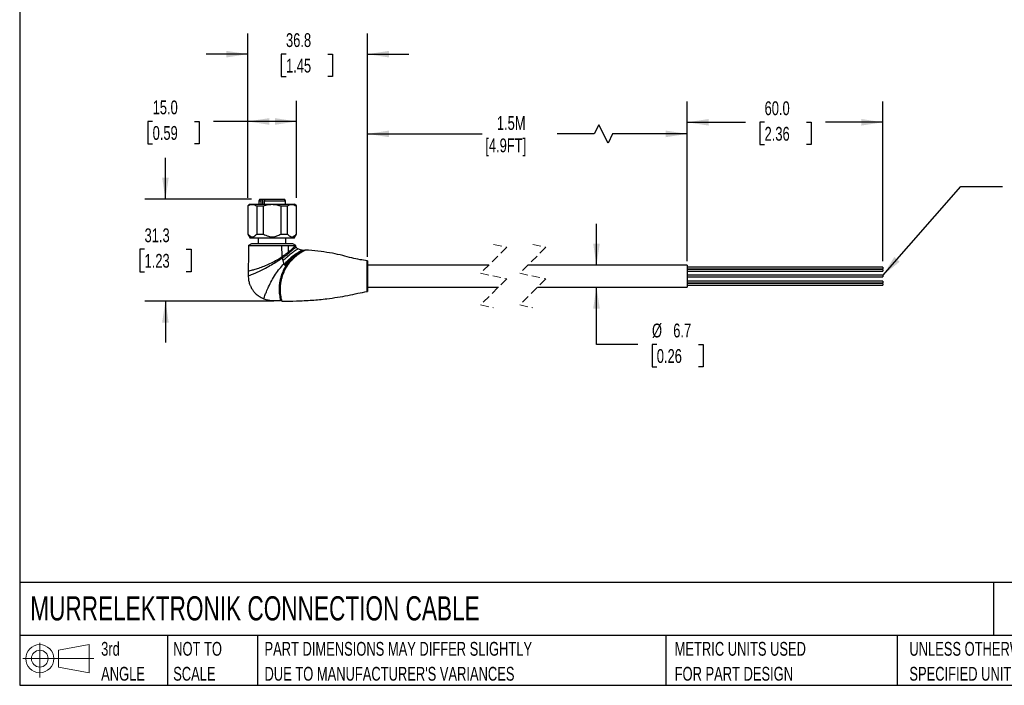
# Model space of a CAD drawing. Header units: millimetres. Extents: x 13 to 546, y 13 to 419.
# Tile 1 of 3: x 13 to 315, y 13 to 217. Entities that reach past the tile are written whole.
import ezdxf

# ---------------------------------------------------------------- set-up
doc = ezdxf.new("R2010")
doc.units = ezdxf.units.MM
doc.header["$LTSCALE"] = 2
doc.linetypes.add('SLD-Dashed', pattern=[1.905, 1.27, -0.635])
doc.linetypes.add('SLD-Solid', pattern=[0])
doc.layers.add('DIMENSIONS', color=140, linetype='SLD-Solid', lineweight=25)
doc.layers.add('TEXT', color=140, linetype='SLD-Solid', lineweight=25)
doc.layers.add('SLD-DEFPOINTS', color=7, linetype='Continuous')
doc.styles.add('SLDTEXTSTYLE0', font='TXT', dxfattribs={"width": 0.7})
doc.dimstyles.new('SLDDIMSTYLE0', dxfattribs={"dimtxt": 4.316016, "dimasz": 6.604, "dimexe": 0, "dimexo": 0.0625, "dimgap": 1.079004, "dimtad": 0, "dimtih": 1, "dimtoh": 1, "dimdec": 1, "dimrnd": 1e-09, "dimzin": 12, "dimdsep": 46, "dimtxsty": 'SLDTEXTSTYLE0', "dimsah": 1, "dimcen": 0.09, "dimadec": 0, "dimazin": 3, "dimtfac": 1, "dimtdec": 1, "dimtofl": 0, "dimtmove": 0, "dimatfit": 3, "dimfxl": 0, "dimfrac": 2, "dimtolj": 1, "dimtzin": 12, "dimarcsym": 0})
doc.dimstyles.new('SLDDIMSTYLE1', dxfattribs={"dimtxt": 4.316016, "dimasz": 6.604, "dimexe": 0, "dimexo": 0.0625, "dimgap": 1.079004, "dimtad": 0, "dimtih": 1, "dimtoh": 1, "dimdec": 1, "dimrnd": 1e-09, "dimzin": 4, "dimdsep": 46, "dimtxsty": 'SLDTEXTSTYLE0', "dimsah": 1, "dimcen": 0.09, "dimadec": 0, "dimazin": 1, "dimtfac": 1, "dimtdec": 1, "dimtofl": 0, "dimtmove": 0, "dimatfit": 3, "dimfxl": 0, "dimfrac": 2, "dimtolj": 1, "dimtzin": 12, "dimarcsym": 0})
doc.dimstyles.new('SLDDIMSTYLE2', dxfattribs={"dimtxt": 4.316016, "dimasz": 6.604, "dimexe": 0, "dimexo": 0.0625, "dimgap": 1.079004, "dimtad": 0, "dimtih": 1, "dimtoh": 1, "dimdec": 1, "dimrnd": 1e-09, "dimzin": 12, "dimdsep": 46, "dimtxsty": 'SLDTEXTSTYLE0', "dimsah": 1, "dimcen": 0.09, "dimadec": 0, "dimazin": 3, "dimtfac": 1, "dimtdec": 1, "dimtmove": 0, "dimatfit": 0, "dimfxl": 0, "dimfrac": 2, "dimtolj": 1, "dimtzin": 12, "dimarcsym": 0})
doc.dimstyles.new('SLDDIMSTYLE3', dxfattribs={"dimtxt": 0.18, "dimasz": 6.604, "dimexe": 0, "dimexo": 0.0625, "dimgap": 0, "dimtad": 0, "dimtih": 1, "dimtoh": 1, "dimdec": 0, "dimrnd": 1e-09, "dimzin": 0, "dimdsep": 46, "dimtxsty": 'Standard', "dimsah": 1, "dimcen": 0.09, "dimadec": 0, "dimazin": 0, "dimtfac": 6.604, "dimtdec": 0, "dimtofl": 0, "dimtmove": 0, "dimatfit": 3, "dimfxl": 0, "dimfrac": 2, "dimtolj": 1, "dimtzin": 0, "dimarcsym": 0})

# ---------------------------------------------------------------- blocks, each defined once
blk = doc.blocks.new('Block11')
at = {"color": 7, "linetype": 'SLD-Solid', "lineweight": 18}
for p, q in [((5.18, 10.62), (5.18, 0)), ((10.96, 8.33), (20.35, 10.06)), ((20.35, 10.06), (20.35, 1.46)), ((10.96, 3.19), (10.96, 8.33)), ((0, 5.76), (21.75, 5.76)), ((10.96, 3.19), (20.35, 1.46))]:
    blk.add_line(p, q, dxfattribs=at)
for radius in [4.3, 2.57]:
    blk.add_circle((5.18, 5.76), radius, dxfattribs=at)
blk = doc.blocks.new('Block12')
at = {"layer": 'SLD-DEFPOINTS'}
blk.add_blockref('Block11', (0, 0), dxfattribs=at)
blk = doc.blocks.new('SW_NOTE_0_1')
at = {"layer": 'TEXT', "color": 0, "char_height": 4.2333, "attachment_point": 1, "style": 'SLDTEXTSTYLE0'}
for s, insert in [('UNLESS OTHERWISE', (0, 5.46)), ('SPECIFIED UNITS ARE:', (0, -2.19))]:
    blk.add_mtext(s, dxfattribs=dict(at, insert=insert))
blk = doc.blocks.new('SW_NOTE_0_2')
at = {"layer": 'TEXT', "color": 0, "char_height": 4.2333, "attachment_point": 1, "style": 'SLDTEXTSTYLE0'}
for s, insert in [('PART DIMENSIONS MAY DIFFER SLIGHTLY', (0, 5.46)), ("DUE TO MANUFACTURER'S VARIANCES", (0, -2.19))]:
    blk.add_mtext(s, dxfattribs=dict(at, insert=insert))
blk = doc.blocks.new('SW_NOTE_0_3')
at = {"layer": 'TEXT', "color": 0, "char_height": 4.233, "attachment_point": 1, "style": 'SLDTEXTSTYLE0'}
for s, insert in [('NOT TO', (0, 5.46)), ('SCALE', (0, -2.19))]:
    blk.add_mtext(s, dxfattribs=dict(at, insert=insert))
blk = doc.blocks.new('SW_NOTE_0_4')
at = {"layer": 'TEXT', "color": 0, "char_height": 4.233, "attachment_point": 1, "style": 'SLDTEXTSTYLE0'}
for s, insert in [('3rd', (0, 5.46)), ('ANGLE', (0, -2.19))]:
    blk.add_mtext(s, dxfattribs=dict(at, insert=insert))
blk = doc.blocks.new('SW_NOTE_0_5')
at = {"layer": 'TEXT', "color": 0, "char_height": 4.2333, "attachment_point": 1, "style": 'SLDTEXTSTYLE0'}
for s, insert in [('METRIC UNITS USED', (0, 5.46)), ('FOR PART DESIGN', (0, -2.19))]:
    blk.add_mtext(s, dxfattribs=dict(at, insert=insert))
blk = doc.blocks.new('_D')
at = {"layer": 'DIMENSIONS'}
for p, q in [((119.47, 144.06), (119.47, 188.12)), ((217.58, 144.06), (217.58, 188.12)), ((190.44, 184.59), (189.03, 181.77)), ((193.27, 178.95), (190.44, 184.59)), ((119.47, 181.77), (154.62, 181.77)), ((189.03, 181.77), (177.64, 181.77)), ((194.68, 181.77), (193.27, 178.95)), ((217.58, 181.77), (194.68, 181.77))]:
    blk.add_line(p, q, dxfattribs=at)
for points in [[(119.47, 181.77), (126.08, 180.76), (126.08, 182.79)], [(217.58, 181.77), (210.97, 182.79), (210.97, 180.76)]]:
    blk.add_solid(points, dxfattribs=at)
at = {"layer": 'DIMENSIONS', "char_height": 4.233, "attachment_point": 1, "style": 'SLDTEXTSTYLE0'}
for s, insert in [('1.5M', (159.14, 187.23)), ('[4.9FT]', (155.59, 180.37))]:
    blk.add_mtext(s, dxfattribs=dict(at, insert=insert))
blk = doc.blocks.new('_D_1')
at = {"layer": 'DIMENSIONS'}
for p, q in [((217.58, 142.74), (217.58, 191.68)), ((277.58, 142.74), (277.58, 191.68)), ((217.58, 185.33), (235.45, 185.33)), ((241.3, 185.33), (239.85, 185.33)), ((239.85, 185.33), (239.85, 178.47)), ((254.12, 185.33), (255.57, 185.33)), ((255.57, 185.33), (255.57, 178.47)), ((277.58, 185.33), (259.97, 185.33)), ((239.85, 178.47), (241.3, 178.47)), ((255.57, 178.47), (254.12, 178.47))]:
    blk.add_line(p, q, dxfattribs=at)
for points in [[(217.58, 185.33), (224.18, 184.31), (224.18, 186.34)], [(277.58, 185.33), (270.97, 186.34), (270.97, 184.31)]]:
    blk.add_solid(points, dxfattribs=at)
at = {"layer": 'DIMENSIONS', "char_height": 4.233, "attachment_point": 1, "style": 'SLDTEXTSTYLE0'}
for s, insert in [('60.0', (241.3, 191.75)), ('2.36', (241.3, 183.92))]:
    blk.add_mtext(s, dxfattribs=dict(at, insert=insert))
blk = doc.blocks.new('_D_2')
at = {"layer": 'DIMENSIONS'}
for p, q in [((57.43, 161.77), (57.43, 174.47)), ((83.82, 161.77), (51.08, 161.77)), ((51.02, 146.38), (49.57, 146.38)), ((49.57, 146.38), (49.57, 139.52)), ((63.84, 146.38), (65.29, 146.38)), ((65.29, 146.38), (65.29, 139.52)), ((49.57, 139.52), (51.02, 139.52)), ((65.29, 139.52), (63.84, 139.52)), ((90.66, 130.52), (51.08, 130.52)), ((57.43, 130.52), (57.43, 117.82))]:
    blk.add_line(p, q, dxfattribs=at)
for points in [[(57.43, 161.77), (58.44, 168.38), (56.41, 168.38)], [(57.43, 130.52), (56.41, 123.92), (58.44, 123.92)]]:
    blk.add_solid(points, dxfattribs=at)
at = {"layer": 'DIMENSIONS', "char_height": 4.233, "attachment_point": 1, "style": 'SLDTEXTSTYLE0'}
for s, insert in [('31.3', (51.02, 152.8)), ('1.23', (51.02, 144.98))]:
    blk.add_mtext(s, dxfattribs=dict(at, insert=insert))
blk = doc.blocks.new('_D_3')
at = {"layer": 'DIMENSIONS'}
for p, q in [((82.67, 162.21), (82.67, 212.57)), ((119.47, 145.32), (119.47, 212.57)), ((82.67, 206.22), (69.97, 206.22)), ((94.43, 206.22), (92.98, 206.22)), ((92.98, 206.22), (92.98, 199.36)), ((107.26, 206.22), (108.71, 206.22)), ((108.71, 206.22), (108.71, 199.36)), ((119.47, 206.22), (132.17, 206.22)), ((92.98, 199.36), (94.43, 199.36)), ((108.71, 199.36), (107.26, 199.36))]:
    blk.add_line(p, q, dxfattribs=at)
for points in [[(82.67, 206.22), (76.07, 207.23), (76.07, 205.2)], [(119.47, 206.22), (126.08, 205.2), (126.08, 207.23)]]:
    blk.add_solid(points, dxfattribs=at)
at = {"layer": 'DIMENSIONS', "char_height": 4.233, "attachment_point": 1, "style": 'SLDTEXTSTYLE0'}
for s, insert in [('36.8', (94.43, 212.64)), ('1.45', (94.43, 204.82))]:
    blk.add_mtext(s, dxfattribs=dict(at, insert=insert))
blk = doc.blocks.new('_D_4')
at = {"layer": 'DIMENSIONS'}
for p, q in [((189.72, 141.52), (189.72, 154.22)), ((189.72, 117.17), (189.72, 134.82)), ((202.42, 117.17), (189.72, 117.17)), ((208.22, 117.17), (206.77, 117.17)), ((206.77, 117.17), (206.77, 110.31)), ((221.04, 117.17), (222.49, 117.17)), ((222.49, 117.17), (222.49, 110.31)), ((206.77, 110.31), (208.22, 110.31)), ((222.49, 110.31), (221.04, 110.31))]:
    blk.add_line(p, q, dxfattribs=at)
for points in [[(189.72, 141.52), (190.73, 148.13), (188.7, 148.13)], [(189.72, 134.82), (188.7, 128.22), (190.73, 128.22)]]:
    blk.add_solid(points, dxfattribs=at)
at = {"layer": 'DIMENSIONS', "char_height": 4.233, "attachment_point": 1, "style": 'SLDTEXTSTYLE0'}
for s, insert in [('%%c', (206.75, 123.6)), ('6.7', (213.27, 123.6)), ('0.26', (208.22, 115.77))]:
    blk.add_mtext(s, dxfattribs=dict(at, insert=insert))
blk = doc.blocks.new('_D_5')
at = {"layer": 'DIMENSIONS'}
for p, q in [((82.67, 162.21), (82.67, 191.94)), ((97.67, 162.21), (97.67, 191.94)), ((53.5, 185.59), (52.05, 185.59)), ((52.05, 185.59), (52.05, 178.73)), ((66.32, 185.59), (67.77, 185.59)), ((67.77, 185.59), (67.77, 178.73)), ((82.67, 185.59), (72.17, 185.59)), ((97.67, 185.59), (82.67, 185.59)), ((52.05, 178.73), (53.5, 178.73)), ((67.77, 178.73), (66.32, 178.73))]:
    blk.add_line(p, q, dxfattribs=at)
for points in [[(82.67, 185.59), (89.28, 184.57), (89.28, 186.6)], [(97.67, 185.59), (91.07, 186.6), (91.07, 184.57)]]:
    blk.add_solid(points, dxfattribs=at)
at = {"layer": 'DIMENSIONS', "char_height": 4.233, "attachment_point": 1, "style": 'SLDTEXTSTYLE0'}
for s, insert in [('15.0', (53.5, 192.01)), ('0.59', (53.5, 184.18))]:
    blk.add_mtext(s, dxfattribs=dict(at, insert=insert))

msp = doc.modelspace()

# ---------------------------------------------------------------- linework, layer by layer
for p, q in [((83.27, 160.27), (82.67, 159.67)), ((83.27, 160.27), (97.07, 160.27)), ((86.36, 161.77), (86.07, 161.27)), ((86.07, 161.27), (86.07, 160.27)), ((86.07, 161.27), (86.85, 161.27)), ((86.36, 161.77), (87.06, 161.77)), ((86.85, 160.27), (86.85, 161.27)), ((87.06, 161.77), (87.2, 161.77)), ((87.2, 161.77), (87.98, 161.77)), ((87.2, 161.77), (87.2, 160.27)), ((87.77, 161.27), (94.27, 161.27)), ((87.77, 161.27), (87.77, 160.27)), ((87.98, 161.77), (93.99, 161.77)), ((94.27, 161.27), (93.99, 161.77)), ((94.27, 160.27), (94.27, 161.27)), ((97.67, 159.67), (97.07, 160.27)), ((82.67, 159.67), (82.67, 151.07)), ((82.67, 159.67), (82.77, 159.67)), ((82.77, 151.07), (82.77, 159.67)), ((85.46, 159.67), (87.48, 159.67)), ((85.46, 159.67), (85.46, 151.07)), ((87.48, 151.07), (87.48, 159.67)), ((92.87, 159.67), (94.89, 159.67)), ((92.87, 159.67), (92.87, 151.07)), ((94.89, 151.07), (94.89, 159.67)), ((97.58, 159.67), (97.67, 159.67)), ((97.58, 159.67), (97.58, 151.07)), ((97.67, 151.07), (97.67, 159.67)), ((82.67, 151.07), (83.43, 149.77)), ((82.67, 151.07), (82.77, 151.07)), ((83.82, 148.07), (82.93, 147.58)), ((96.92, 149.77), (83.43, 149.77)), ((90.17, 148.07), (83.82, 148.07)), ((85.46, 151.07), (87.48, 151.07)), ((85.92, 149.77), (85.92, 148.07)), ((96.52, 148.07), (90.17, 148.07)), ((92.87, 151.07), (94.89, 151.07)), ((94.42, 148.07), (94.42, 149.77)), ((97.42, 147.57), (96.52, 148.07)), ((96.92, 149.77), (97.67, 151.07)), ((97.58, 151.07), (97.67, 151.07)), ((93.29, 144.17), (93.17, 147.57)), ((95.2, 145.59), (95.17, 147.57)), ((96.81, 146.98), (97.19, 147.34)), ((98.45, 145.26), (97.11, 144.44)), ((97.19, 147.34), (97.42, 147.57)), ((99.92, 146.02), (100.08, 146.04)), ((96.06, 143.58), (95.97, 143.49)), ((96.95, 144.33), (96.06, 143.58)), ((96.5, 143.38), (97.49, 144.3)), ((96.98, 144.35), (96.95, 144.33)), ((97.09, 144.42), (96.98, 144.35)), ((97.11, 144.44), (97.09, 144.42)), ((97.49, 144.3), (97.51, 144.32)), ((119.37, 133.46), (119.37, 142.88)), ((119.39, 142.88), (119.39, 138.17)), ((119.47, 138.17), (119.47, 142.78)), ((82.85, 139.77), (82.83, 138.27)), ((93.9, 141.73), (94.11, 141.52)), ((94.13, 141.51), (94.39, 141.38)), ((94.45, 141.47), (94.39, 141.38)), ((94.71, 141.25), (94.77, 141.34)), ((156.66, 141.52), (119.47, 141.52)), ((217.58, 141.52), (168.66, 141.52)), ((217.58, 141.52), (217.58, 134.82)), ((277.58, 140.93), (217.58, 140.93)), ((217.58, 140.42), (277.58, 140.42)), ((277.58, 140.2), (217.58, 140.2)), ((217.58, 139.68), (277.58, 139.68)), ((277.58, 140.93), (277.58, 140.42)), ((277.58, 140.2), (277.58, 139.68)), ((92.95, 138.25), (92.92, 138.16)), ((119.39, 138.17), (119.39, 133.46)), ((119.47, 133.56), (119.47, 138.17)), ((277.58, 138.43), (217.58, 138.43)), ((217.58, 137.92), (277.58, 137.92)), ((277.58, 136.66), (217.58, 136.66)), ((217.58, 136.15), (277.58, 136.15)), ((277.58, 138.43), (277.58, 137.92)), ((277.58, 136.66), (277.58, 136.15)), ((119.47, 134.82), (159.66, 134.82)), ((171.66, 134.82), (217.58, 134.82)), ((277.58, 135.93), (217.58, 135.93)), ((217.58, 135.42), (277.58, 135.42)), ((277.58, 135.93), (277.58, 135.42))]:
    msp.add_line(p, q)
at = {"color": 7, "linetype": 'SLD-Dashed', "lineweight": 18}
for p, q in [((162.16, 147.02), (154.16, 139.02)), ((158.16, 147.87), (162.16, 147.02)), ((174.16, 147.02), (166.16, 139.02)), ((170.16, 147.87), (174.16, 147.02)), ((154.16, 139.02), (162.16, 137.32)), ((166.16, 139.02), (174.16, 137.32)), ((162.16, 137.32), (154.16, 129.32)), ((174.16, 137.32), (166.16, 129.32)), ((154.16, 129.32), (158.16, 128.47)), ((166.16, 129.32), (170.16, 128.47))]:
    msp.add_line(p, q, dxfattribs=at)
at = {"flags": 128}
msp.add_lwpolyline([(93.17, 147.57), (93.45, 147.57), (93.72, 147.57), (93.99, 147.57), (94.25, 147.57), (94.72, 147.57), (95.17, 147.57)], dxfattribs=at)
for centre, start, end in [((119.37, 142.78), 0.0046, 83.9963), ((119.37, 133.56), 276.003, 359.9961)]:
    msp.add_arc(centre, 0.1, start, end)
for points, knots in [([(82.77, 159.67), (83.01, 159.83), (83.47, 160.12), (84.23, 160.21), (84.9, 160.04), (85.26, 159.8), (85.46, 159.67)], [0, 0, 0, 0, 0.299482, 0.55293, 0.758551, 1, 1, 1, 1]), ([(86.85, 161.27), (86.89, 161.37), (86.96, 161.53), (87.03, 161.7), (87.06, 161.77)], [0, 0, 0, 0, 0.569186, 1, 1, 1, 1]), ([(87.48, 159.67), (87.99, 159.83), (88.97, 160.13), (90.39, 160.21), (91.69, 160.05), (92.46, 159.8), (92.87, 159.67)], [0, 0, 0, 0, 0.289855, 0.556558, 0.769153, 1, 1, 1, 1]), ([(87.98, 161.77), (87.94, 161.68), (87.87, 161.51), (87.8, 161.35), (87.77, 161.27)], [0, 0, 0, 0, 0.550774, 1, 1, 1, 1]), ([(94.89, 159.67), (95.14, 159.83), (95.6, 160.12), (96.35, 160.21), (97.02, 160.04), (97.39, 159.8), (97.58, 159.67)], [0, 0, 0, 0, 0.299484, 0.552929, 0.758554, 1, 1, 1, 1]), ([(82.77, 151.07), (83, 150.8), (83.39, 150.34), (84.24, 150.13), (84.94, 150.48), (85.27, 150.86), (85.46, 151.07)], [0, 0, 0, 0, 0.318052, 0.545905, 0.738809, 1, 1, 1, 1]), ([(87.48, 151.07), (87.98, 150.8), (88.92, 150.29), (90.4, 150.14), (91.72, 150.43), (92.47, 150.85), (92.87, 151.07)], [0, 0, 0, 0, 0.296489, 0.554056, 0.761819, 1, 1, 1, 1]), ([(94.89, 151.07), (95.12, 150.8), (95.52, 150.34), (96.37, 150.13), (97.07, 150.48), (97.4, 150.86), (97.58, 151.07)], [0, 0, 0, 0, 0.3180534, 0.5459047, 0.7388103, 1, 1, 1, 1]), ([(82.92, 147.62), (82.91, 146.31), (82.89, 143.7), (82.86, 141.08), (82.85, 139.77)], [0, 0, 0, 0, 0.499998, 1, 1, 1, 1]), ([(82.93, 147.57), (82.96, 147.57), (83.08, 147.58), (83.37, 147.57), (83.85, 147.57), (84.51, 147.57), (85.32, 147.57), (86.29, 147.57), (87.35, 147.57), (88.51, 147.57), (89.71, 147.57), (90.92, 147.57), (92.07, 147.57), (92.83, 147.57), (93.17, 147.57)], [0, 0, 0, 0, 0.00806, 0.035797, 0.08402, 0.147985, 0.229482, 0.322895, 0.430028, 0.542077, 0.662146, 0.779556, 0.898262, 1, 1, 1, 1]), ([(93.32, 143.67), (93.56, 143.85), (94.04, 144.21), (94.68, 144.72), (95.08, 145.05), (95.25, 145.2)], [0, 0, 0, 0, 0.369296, 0.726765, 1, 1, 1, 1]), ([(93.33, 144.2), (93.57, 144.37), (94.04, 144.69), (94.66, 145.16), (95.04, 145.46), (95.2, 145.59)], [0, 0, 0, 0, 0.374114, 0.731697, 1, 1, 1, 1]), ([(95.17, 147.57), (95.4, 147.57), (95.82, 147.57), (96.42, 147.57), (96.9, 147.57), (97.21, 147.57), (97.37, 147.57), (97.41, 147.57), (97.42, 147.57)], [0, 0, 0, 0, 0.303957, 0.562587, 0.792797, 0.941947, 0.985101, 1, 1, 1, 1]), ([(95.2, 145.59), (95.51, 145.84), (96.06, 146.29), (96.58, 146.77), (96.81, 146.98)], [0, 0, 0, 0, 0.562574, 1, 1, 1, 1]), ([(95.25, 145.2), (95.55, 145.45), (96.08, 145.88), (96.76, 146.47), (97.22, 146.86), (97.46, 147.03), (97.53, 147.08)], [0, 0, 0, 0, 0.395388, 0.696534, 0.91417, 1, 1, 1, 1]), ([(95.39, 144.59), (95.7, 144.84), (96.24, 145.29), (97.03, 145.85), (97.58, 146.24), (97.93, 146.43), (98.05, 146.49), (98.08, 146.5)], [0, 0, 0, 0, 0.359303, 0.635115, 0.881391, 0.969195, 1, 1, 1, 1]), ([(95.77, 143.71), (96.01, 143.92), (96.48, 144.34), (97.21, 144.83), (97.99, 145.32), (98.6, 145.73), (99.06, 145.99), (99.21, 146.08), (99.25, 146.1)], [0, 0, 0, 0, 0.227334, 0.443569, 0.629547, 0.876557, 0.968593, 1, 1, 1, 1]), ([(95.91, 143.53), (96.16, 143.76), (96.65, 144.21), (97.42, 144.76), (98.23, 145.29), (98.88, 145.7), (99.35, 145.95), (99.5, 146.03), (99.54, 146.05)], [0, 0, 0, 0, 0.22721, 0.449979, 0.640556, 0.881643, 0.970229, 1, 1, 1, 1]), ([(97.53, 147.08), (97.5, 147.17), (97.44, 147.33), (97.43, 147.5), (97.42, 147.57)], [0, 0, 0, 0, 0.559781, 1, 1, 1, 1]), ([(97.44, 144.34), (97.73, 144.56), (98.28, 145), (98.88, 145.37), (99.16, 145.54)], [0, 0, 0, 0, 0.520788, 1, 1, 1, 1]), ([(97.51, 144.32), (97.81, 144.56), (98.38, 145.01), (98.99, 145.39), (99.28, 145.57)], [0, 0, 0, 0, 0.529553, 1, 1, 1, 1]), ([(98.08, 146.5), (97.95, 146.59), (97.72, 146.73), (97.59, 146.97), (97.53, 147.08)], [0, 0, 0, 0, 0.5594693, 1, 1, 1, 1]), ([(99.25, 146.1), (99.02, 146.15), (98.62, 146.25), (98.24, 146.43), (98.08, 146.5)], [0, 0, 0, 0, 0.559908, 1, 1, 1, 1]), ([(99.92, 146.02), (99.88, 146), (99.71, 145.93), (99.21, 145.69), (98.77, 145.44), (98.45, 145.26)], [0, 0, 0, 0, 0.093598, 0.324234, 1, 1, 1, 1]), ([(99.16, 145.54), (99.41, 145.68), (99.73, 145.86), (100.1, 146.05), (100.22, 146.1), (100.25, 146.12)], [0, 0, 0, 0, 0.679076, 0.909189, 1, 1, 1, 1]), ([(100.35, 146.15), (100.32, 146.13), (100.21, 146.08), (99.85, 145.89), (99.5, 145.71), (99.25, 145.55), (99.23, 145.54)], [0, 0, 0, 0, 0.081812, 0.295646, 0.952718, 1, 1, 1, 1]), ([(99.54, 146.05), (99.48, 146.06), (99.39, 146.07), (99.29, 146.09), (99.25, 146.1)], [0, 0, 0, 0, 0.559992, 1, 1, 1, 1]), ([(99.28, 145.57), (99.28, 145.57), (99.52, 145.72), (99.85, 145.89), (100.21, 146.08), (100.32, 146.13), (100.35, 146.15)], [0, 0, 0, 0, 0.00919, 0.69461, 0.915222, 1, 1, 1, 1]), ([(99.92, 146.02), (99.85, 146.02), (99.72, 146.03), (99.6, 146.04), (99.54, 146.05)], [0, 0, 0, 0, 0.559997, 1, 1, 1, 1]), ([(100.25, 146.12), (100.27, 146.13), (100.3, 146.15), (100.33, 146.15), (100.35, 146.15)], [0, 0, 0, 0, 0.500026, 1, 1, 1, 1]), ([(119.38, 142.88), (118.63, 142.98), (117.03, 143.18), (114.51, 143.72), (111.73, 144.52), (108.58, 145.2), (105.09, 145.75), (102.3, 146.07), (100.68, 146.12), (100.35, 146.12)], [0, 0, 0, 0, 0.116644, 0.24957, 0.399218, 0.565936, 0.748889, 0.948273, 1, 1, 1, 1]), ([(82.83, 138.27), (82.92, 138.3), (83.25, 138.42), (83.98, 138.69), (85.12, 139.15), (86.58, 139.8), (88.23, 140.63), (89.97, 141.62), (91.68, 142.69), (92.77, 143.47), (93.31, 143.85)], [0, 0, 0, 0, 0.022956, 0.089548, 0.194675, 0.332157, 0.491614, 0.662345, 0.834331, 1, 1, 1, 1]), ([(86.45, 140.76), (87.02, 140.97), (88.21, 141.4), (89.95, 142.2), (91.67, 143.12), (92.76, 143.83), (93.29, 144.17)], [0, 0, 0, 0, 0.238723, 0.493713, 0.751008, 1, 1, 1, 1]), ([(93.29, 144.17), (93.3, 144.18), (93.31, 144.19), (93.33, 144.2), (93.33, 144.2)], [0, 0, 0, 0, 0.558459, 1, 1, 1, 1]), ([(93.29, 144.17), (93.29, 144.11), (93.3, 144), (93.3, 143.9), (93.31, 143.85)], [0, 0, 0, 0, 0.559996, 1, 1, 1, 1]), ([(93.31, 143.85), (93.31, 143.81), (93.31, 143.75), (93.32, 143.69), (93.32, 143.67)], [0, 0, 0, 0, 0.559997, 1, 1, 1, 1]), ([(93.32, 143.67), (93.34, 143.52), (93.38, 143.25), (93.44, 142.99), (93.46, 142.88)], [0, 0, 0, 0, 0.5599719, 1, 1, 1, 1]), ([(93.46, 142.88), (93.69, 143.09), (94.15, 143.5), (94.8, 144.07), (95.21, 144.43), (95.39, 144.59)], [0, 0, 0, 0, 0.363269, 0.71665, 1, 1, 1, 1]), ([(93.46, 142.88), (93.51, 142.7), (93.59, 142.39), (93.72, 142.08), (93.77, 141.95)], [0, 0, 0, 0, 0.559968, 1, 1, 1, 1]), ([(93.9, 141.73), (94.22, 142.09), (94.81, 142.78), (95.46, 143.41), (95.77, 143.71)], [0, 0, 0, 0, 0.530151, 1, 1, 1, 1]), ([(94.11, 141.52), (94.41, 141.89), (94.97, 142.59), (95.61, 143.23), (95.91, 143.53)], [0, 0, 0, 0, 0.527524, 1, 1, 1, 1]), ([(95.97, 143.49), (95.7, 143.17), (95.15, 142.53), (94.69, 141.83), (94.45, 141.47)], [0, 0, 0, 0, 0.4898122, 1, 1, 1, 1]), ([(94.77, 141.34), (95.02, 141.71), (95.53, 142.44), (96.13, 143.09), (96.43, 143.4)], [0, 0, 0, 0, 0.510085, 1, 1, 1, 1]), ([(94.85, 141.31), (95.1, 141.68), (95.6, 142.41), (96.2, 143.06), (96.5, 143.38)], [0, 0, 0, 0, 0.512101, 1, 1, 1, 1]), ([(96.06, 143.58), (96.09, 143.56), (96.15, 143.51), (96.25, 143.46), (96.34, 143.42), (96.4, 143.41), (96.43, 143.4)], [0, 0, 0, 0, 0.2803229, 0.5459832, 0.7882184, 1, 1, 1, 1]), ([(96.43, 143.4), (96.61, 143.58), (96.93, 143.9), (97.27, 144.19), (97.42, 144.32)], [0, 0, 0, 0, 0.568096, 1, 1, 1, 1]), ([(96.43, 143.4), (96.44, 143.4), (96.46, 143.4), (96.49, 143.38), (96.5, 143.38)], [0, 0, 0, 0, 0.459364, 1, 1, 1, 1]), ([(97.09, 144.42), (97.11, 144.4), (97.17, 144.37), (97.25, 144.33), (97.34, 144.31), (97.39, 144.31), (97.42, 144.32)], [0, 0, 0, 0, 0.280287, 0.54228, 0.782555, 1, 1, 1, 1]), ([(97.11, 144.44), (97.14, 144.42), (97.19, 144.38), (97.28, 144.35), (97.36, 144.33), (97.42, 144.33), (97.44, 144.34)], [0, 0, 0, 0, 0.280195, 0.542057, 0.782304, 1, 1, 1, 1]), ([(97.42, 144.32), (97.42, 144.32), (97.43, 144.33), (97.44, 144.33), (97.44, 144.34)], [0, 0, 0, 0, 0.560036, 1, 1, 1, 1]), ([(97.42, 144.32), (97.43, 144.32), (97.45, 144.31), (97.47, 144.3), (97.49, 144.3)], [0, 0, 0, 0, 0.459005, 1, 1, 1, 1]), ([(97.44, 144.34), (97.45, 144.34), (97.48, 144.33), (97.5, 144.32), (97.51, 144.32)], [0, 0, 0, 0, 0.4591738, 1, 1, 1, 1]), ([(82.85, 139.77), (82.93, 139.79), (83.26, 139.86), (83.97, 140.02), (85.1, 140.32), (85.96, 140.6), (86.45, 140.76)], [0, 0, 0, 0, 0.069257, 0.270208, 0.586765, 1, 1, 1, 1]), ([(87.59, 131.22), (87.62, 131.31), (87.74, 131.63), (88, 132.35), (88.46, 133.51), (89.14, 135.04), (90.06, 136.85), (91.16, 138.72), (92.45, 140.43), (93.34, 141.46), (93.77, 141.95)], [0, 0, 0, 0, 0.021358, 0.083521, 0.184073, 0.32043, 0.486916, 0.671843, 0.842732, 1, 1, 1, 1]), ([(94.39, 141.38), (94.11, 140.88), (93.53, 139.88), (93.14, 138.8), (92.95, 138.25)], [0, 0, 0, 0, 0.494346, 1, 1, 1, 1]), ([(93.26, 138.15), (93.45, 138.7), (93.84, 139.78), (94.42, 140.76), (94.71, 141.25)], [0, 0, 0, 0, 0.504499, 1, 1, 1, 1]), ([(93.35, 138.13), (93.55, 138.69), (93.94, 139.8), (94.55, 140.81), (94.85, 141.31)], [0, 0, 0, 0, 0.506839, 1, 1, 1, 1]), ([(93.77, 141.95), (93.79, 141.91), (93.83, 141.83), (93.88, 141.76), (93.9, 141.73)], [0, 0, 0, 0, 0.499999, 1, 1, 1, 1]), ([(94.11, 141.52), (94.11, 141.52), (94.12, 141.52), (94.13, 141.51), (94.13, 141.51)], [0, 0, 0, 0, 0.560017, 1, 1, 1, 1]), ([(94.39, 141.38), (94.42, 141.36), (94.48, 141.33), (94.56, 141.29), (94.63, 141.26), (94.68, 141.25), (94.71, 141.25)], [0, 0, 0, 0, 0.277075, 0.541325, 0.784822, 1, 1, 1, 1]), ([(94.45, 141.47), (94.48, 141.45), (94.54, 141.42), (94.62, 141.39), (94.69, 141.36), (94.74, 141.35), (94.77, 141.34)], [0, 0, 0, 0, 0.277248, 0.541546, 0.784982, 1, 1, 1, 1]), ([(94.77, 141.34), (94.78, 141.34), (94.81, 141.33), (94.83, 141.31), (94.85, 141.31)], [0, 0, 0, 0, 0.458111, 1, 1, 1, 1]), ([(82.84, 138.27), (82.86, 137.8), (82.9, 136.94), (83.2, 135.82), (83.54, 135), (83.91, 134.32), (84.38, 133.61), (85.11, 132.79), (86.17, 131.89), (87.09, 131.46), (87.59, 131.22)], [0, 0, 0, 0, 0.157935, 0.285244, 0.381793, 0.45236, 0.542619, 0.664022, 0.816536, 1, 1, 1, 1]), ([(92.92, 138.16), (92.79, 137.69), (92.53, 136.78), (92.34, 135.41), (92.29, 134.12), (92.35, 132.99), (92.47, 132.05), (92.61, 131.35), (92.72, 130.92), (92.78, 130.72), (92.79, 130.67)], [0, 0, 0, 0, 0.1907529, 0.3750625, 0.5462624, 0.6976096, 0.823634, 0.9191986, 0.9793005, 1, 1, 1, 1]), ([(93.11, 130.56), (93.09, 130.61), (93.04, 130.82), (92.93, 131.27), (92.79, 132), (92.67, 132.96), (92.61, 134.11), (92.67, 135.4), (92.87, 136.78), (93.13, 137.69), (93.26, 138.15)], [0, 0, 0, 0, 0.021607, 0.083859, 0.181846, 0.309529, 0.461104, 0.630832, 0.812358, 1, 1, 1, 1]), ([(93.2, 130.52), (93.19, 130.57), (93.13, 130.78), (93.03, 131.22), (92.89, 131.93), (92.77, 132.89), (92.71, 134.04), (92.76, 135.34), (92.96, 136.73), (93.22, 137.66), (93.35, 138.13)], [0, 0, 0, 0, 0.0211216, 0.0816987, 0.1775805, 0.3037258, 0.4550559, 0.6261263, 0.8102658, 1, 1, 1, 1]), ([(93.26, 138.15), (93.21, 138.17), (93.11, 138.2), (93, 138.23), (92.95, 138.25)], [0, 0, 0, 0, 0.471089, 1, 1, 1, 1]), ([(93.35, 138.13), (93.33, 138.13), (93.3, 138.14), (93.27, 138.15), (93.26, 138.15)], [0, 0, 0, 0, 0.5290336, 1, 1, 1, 1]), ([(93.2, 130.53), (94.69, 130.52), (97.76, 130.51), (102.36, 130.74), (106.56, 131.15), (110.23, 131.67), (113.39, 132.22), (116.41, 132.9), (118.4, 133.28), (119.38, 133.46)], [0, 0, 0, 0, 0.168448, 0.349126, 0.522729, 0.648294, 0.769869, 0.887578, 1, 1, 1, 1]), ([(87.59, 131.22), (88.01, 131.08), (88.84, 130.8), (90.6, 130.66), (91.92, 130.67), (92.79, 130.67)], [0, 0, 0, 0, 0.249865, 0.499724, 1, 1, 1, 1]), ([(93.11, 130.56), (93.06, 130.59), (92.96, 130.66), (92.85, 130.67), (92.79, 130.67)], [0, 0, 0, 0, 0.500001, 1, 1, 1, 1]), ([(93.2, 130.52), (93.19, 130.52), (93.15, 130.53), (93.12, 130.55), (93.11, 130.56)], [0, 0, 0, 0, 0.499956, 1, 1, 1, 1])]:
    msp.add_open_spline(points, degree=3, knots=knots)
at = {"layer": 'TEXT'}
for p, q in [((12.7, 419.1), (12.7, 12.7)), ((546.1, 44.25), (12.7, 44.25)), ((311.52, 44.25), (311.52, 27.94)), ((546.1, 27.94), (12.7, 27.94)), ((58.09, 27.94), (58.09, 12.7)), ((85.67, 27.94), (85.67, 12.7)), ((210.97, 27.94), (210.97, 12.7)), ((282, 27.94), (282, 12.7)), ((12.7, 12.7), (546.1, 12.7))]:
    msp.add_line(p, q, dxfattribs=at)

# ---------------------------------------------------------------- block references
at = {"layer": 'SLD-DEFPOINTS'}
msp.add_blockref('Block12', (13.68, 15.11), dxfattribs=at)
at = {"layer": 'TEXT'}
for name, p in [('SW_NOTE_0_4', (37.7, 20.54)), ('SW_NOTE_0_3', (59.81, 20.54)), ('SW_NOTE_0_2', (87.83, 20.54)), ('SW_NOTE_0_5', (213.71, 20.54)), ('SW_NOTE_0_1', (285.74, 20.54))]:
    msp.add_blockref(name, p, dxfattribs=at)

# ---------------------------------------------------------------- texts
at = {"layer": 'TEXT', "insert": (15.93, 40), "char_height": 7.4083, "attachment_point": 1, "style": 'SLDTEXTSTYLE0'}
msp.add_mtext('MURRELEKTRONIK CONNECTION CABLE', dxfattribs=at)

# ---------------------------------------------------------------- dimensions: what is measured, and where the dimension line sits
at = {"layer": 'DIMENSIONS'}
for base, p1, p2, dimstyle, picture, middle in [((119.47, 206.22), (82.67, 159.67), (119.47, 142.78), 'SLDDIMSTYLE2', '_D_3', (100.85, 206.22)), ((97.67, 185.59), (82.67, 159.67), (97.67, 159.67), 'SLDDIMSTYLE1', '_D_5', (59.91, 185.59)), ((217.58, 185.33), (277.58, 140.2), (217.58, 140.2), 'SLDDIMSTYLE1', '_D_1', (247.71, 185.33))]:
    dim = msp.add_linear_dim(base=base, p1=p1, p2=p2, dimstyle=dimstyle, dxfattribs=at)
    dim.commit()
    dim.dimension.update_dxf_attribs({"geometry": picture, "text_midpoint": middle, "dimtype": 160})
dim = msp.add_linear_dim(base=(119.47, 181.77), p1=(217.58, 141.52), p2=(119.47, 141.52), text='1.5M\\P[4.9FT]', dimstyle='SLDDIMSTYLE0', dxfattribs=at)
dim.commit()
dim.dimension.update_dxf_attribs({"geometry": '_D', "text_midpoint": (166.13, 181.77), "dimtype": 160})
dim = msp.add_linear_dim(base=(57.42772874, 130.52264183), p1=(86.36346842, 161.77264183), p2=(93.20480926, 130.52264183), angle=90, dimstyle='SLDDIMSTYLE2', dxfattribs=at)
dim.commit()
dim.dimension.update_dxf_attribs({"geometry": '_D_2', "text_midpoint": (57.42772874, 146.38029833), "dimtype": 160})
dim = msp.add_linear_dim(base=(189.72, 134.82), p1=(217.58, 141.52), p2=(217.58, 134.82), angle=90, text='%%c<>', dimstyle='SLDDIMSTYLE2', dxfattribs=at)
dim.commit()
dim.dimension.update_dxf_attribs({"geometry": '_D_4', "text_midpoint": (189.72, 117.17), "dimtype": 160})

# ---------------------------------------------------------------- leaders
at = {"layer": 'TEXT'}
msp.add_leader([(277.58, 138.36), (301.58, 165.61), (314.28, 165.61)], dimstyle='SLDDIMSTYLE3', dxfattribs=at)

doc.saveas('drawing.dxf')
